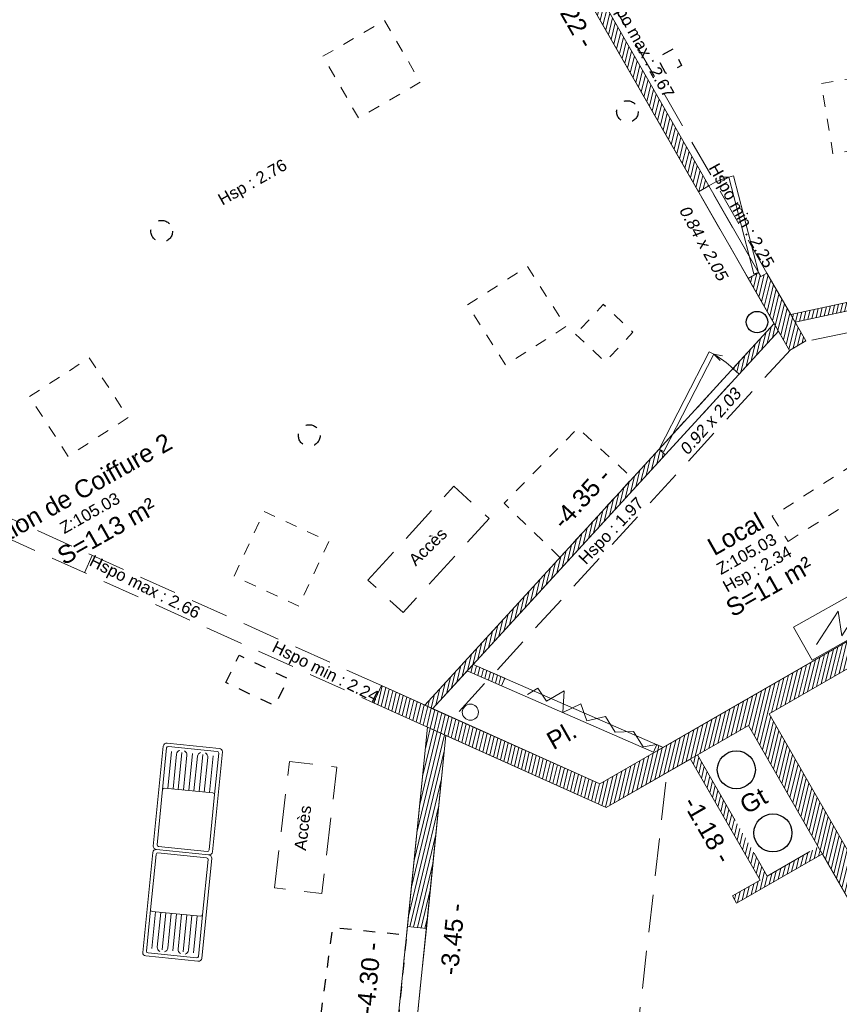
# Model space of a CAD drawing. Header units: metres. Extents: x 1525456 to 1525560, y 4222363 to 4222397.
# Tile 11 of 16: x 1525462.45 to 1525469.35, y 4222380.79 to 4222389.07. Entities that reach past the tile are written whole.
import ezdxf
from ezdxf.enums import TextEntityAlignment as Align

# ---------------------------------------------------------------- set-up
doc = ezdxf.new("R2010")
doc.units = ezdxf.units.M
doc.header["$LTSCALE"] = 0.1
doc.header["$PDMODE"] = 34
doc.header["$PDSIZE"] = 0.1
doc.linetypes.add('CACHE', pattern=[9.525, 6.35, -3.175])
doc.linetypes.add('CACHE2', pattern=[4.7625, 3.175, -1.5875])
doc.layers.get('0').update_dxf_attribs({"lineweight": 9})
doc.layers.get('Defpoints').update_dxf_attribs({"lineweight": 9})
doc.layers.add('0_Contours', color=6, linetype='Continuous', lineweight=9, plot=False)
for name, color, linetype, lineweight in [('0_Cotation', 142, 'CACHE2', 9), ('0_cotation surfaces', 152, 'Continuous', 9), ('Equipement_plafond', 253, 'CACHE2', 9), ('Hauteur allège', 153, 'Continuous', 9), ('Mobilier', 251, 'Continuous', 9), ('Mur', 7, 'Continuous', 9), ('Mur-hachures', 254, 'Continuous', 9), ('Porte', 39, 'Continuous', 9), ('Poutre', 253, 'CACHE2', 9), ('Réseau_Eclairage_Symbole', 242, 'CACHE2', 9), ('Réseau_Elec_Symbole', 244, 'Continuous', 9), ('Réseau_EP_Symbole', 162, 'Continuous', 9), ('Texte-Altitude', 115, 'Continuous', 9), ('Texte-divers', 7, 'Continuous', 9), ('Texte-hauteur', 112, 'CACHE', 9), ('Texte-Pièce', 166, 'Continuous', 9)]:
    doc.layers.add(name, color=color, linetype=linetype, lineweight=lineweight)
doc.layers.add('Equipement_Divers', color=253, linetype='Continuous')
doc.layers.add('Réseau_Ventillation_clim_Symbole', color=143, linetype='Continuous')
doc.styles.add('ARIAL', font='arial.ttf')
doc.styles.get("Standard").update_dxf_attribs({"font": 'arial.ttf'})
doc.dimstyles.new('Cotation', dxfattribs={"dimtxt": 0.18, "dimasz": 0.1, "dimexe": 0.18, "dimexo": 0.2, "dimgap": 0.09, "dimtad": 0, "dimzin": 0, "dimdsep": 46, "dimtxsty": 'ARIAL', "dimblk1": 'OBLIQUE', "dimblk2": 'OBLIQUE', "dimsah": 1, "dimcen": 0.09, "dimse1": 1, "dimse2": 1, "dimsd1": 1, "dimsd2": 1, "dimclrd": 252, "dimaunit": 2, "dimadec": 3, "dimazin": 0, "dimtfac": 1, "dimtix": 1, "dimtofl": 0, "dimtmove": 0, "dimatfit": 3, "dimldrblk": 'OBLIQUE', "dimfxl": 1, "dimtolj": 1, "dimtzin": 0, "dimarcsym": 0})
pattern_1 = [(76.5, (0, 0), (-0.03087274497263, 0.00741189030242), [])]

# ---------------------------------------------------------------- blocks, each defined once
blk = doc.blocks.new('*U17')
at = {"layer": 'Porte', "linetype": 'Continuous', "flags": 128}
for points in [[(-0.821, 0.1823), (-0.8574, 0.1247)], [(-0.8102, 0.2216), (-0.821, 0.1823)], [(-0.821, 0.1823), (-0.0108, -0.0393)], [(-0.821, 0.1823), (-0.8189, 0.1142)], [(0, 0), (-0.8102, 0.2216)], [(0, 0), (-0.0108, -0.0393)]]:
    blk.add_lwpolyline(points, dxfattribs=at)
at = {"layer": 'Porte', "linetype": 'Continuous'}
blk.add_arc((-0.1385, 0.0189), 0.7017, 166.53822, 181.54719, dxfattribs=at)
at = {"layer": 'Hauteur allège', "oblique": 9, "flags": 1}
for tag, p in [('HAUTEUR', (-0.9704, 0.2711)), ('LARGEUR', (-1.5914, 0.1018))]:
    blk.add_attdef(tag, p, '', height=0.1, dxfattribs=at)
at = {"layer": 'Hauteur allège', "oblique": 9}
blk.add_attdef('DIM', text='', height=0.1, rotation=359.00246, dxfattribs=at).set_placement((-0.4453, -0.3567), align=Align.BOTTOM_CENTER)
blk = doc.blocks.new('cui-evier simple 2')
at = {"linetype": 'Continuous'}
for p, q in [((0.97, 0), (0.03, 0)), ((0, -0.03), (0, -0.47)), ((0.03, -0.045), (0.03, -0.455)), ((0.565, -0.03), (0.045, -0.03)), ((0.955, -0.03), (0.565, -0.03)), ((0.58, -0.455), (0.58, -0.045)), ((0.9262, -0.074), (0.58, -0.074)), ((0.97, -0.455), (0.97, -0.045)), ((1, -0.47), (1, -0.03)), ((0.9058, -0.118), (0.58, -0.118)), ((0.9262, -0.162), (0.58, -0.162)), ((0.9058, -0.206), (0.58, -0.206)), ((0.9262, -0.25), (0.58, -0.25)), ((0.9058, -0.294), (0.58, -0.294)), ((0.9262, -0.338), (0.58, -0.338)), ((0.9058, -0.382), (0.58, -0.382)), ((0.045, -0.47), (0.565, -0.47)), ((0.565, -0.47), (0.955, -0.47)), ((0.9262, -0.426), (0.58, -0.426)), ((0.03, -0.5), (0.97, -0.5))]:
    blk.add_line(p, q, dxfattribs=at)
for centre, radius, start, end in [((0.03, -0.03), 0.03, 90, 180), ((0.97, -0.03), 0.03, 0, 90), ((0.045, -0.045), 0.015, 90, 180), ((0.565, -0.045), 0.015, 0, 90), ((0.955, -0.045), 0.015, 0, 90), ((0.9058, -0.162), 0.044, 27.03569, 90), ((0.9058, -0.162), 0.044, 270, 332.96431), ((0.9058, -0.338), 0.044, 27.03569, 90), ((0.9058, -0.338), 0.044, 270, 332.96431), ((0.03, -0.47), 0.03, 180, 270), ((0.045, -0.455), 0.015, 180, 270), ((0.565, -0.455), 0.015, 270, 0), ((0.955, -0.455), 0.015, 270, 0), ((0.97, -0.47), 0.03, 270, 0)]:
    blk.add_arc(centre, radius, start, end, dxfattribs=at)
blk = doc.blocks.new('E020')
at = {"color": 0, "linetype": 'Continuous'}
for p, q in [((0, 0.1193), (0, 0)), ((0.2625, 0.1193), (0, 0.1193)), ((0.2625, 0), (0.2625, 0.1193)), ((0, 0), (0.2625, 0))]:
    blk.add_line(p, q, dxfattribs=at)
blk.add_lwpolyline([(0.0319, 0.0365), (0.1318, 0.0946), (0.1066, 0.0214), (0.2326, 0.0947)], dxfattribs=at)
blk.add_solid([(0.2042, 0.0942), (0.2326, 0.0947), (0.2181, 0.0703)], dxfattribs=at)
blk = doc.blocks.new('*U37')
at = {"layer": 'Porte', "linetype": 'Continuous', "flags": 128}
for points in [[(0, 0), (0.8874, 0.2427)], [(0.8992, 0.1997), (0.0118, -0.0431)], [(0.8874, 0.2427), (0.8992, 0.1997)], [(0.8992, 0.1997), (0.8969, 0.1251)], [(0.8992, 0.1997), (0.939, 0.1366)], [(0, 0), (0.0118, -0.0431)]]:
    blk.add_lwpolyline(points, dxfattribs=at)
at = {"layer": 'Porte', "linetype": 'Continuous'}
blk.add_arc((0.1517, 0.0208), 0.7685, 358.45281, 13.46178, dxfattribs=at)
at = {"layer": 'Hauteur allège', "oblique": 9, "flags": 1}
for tag, p in [('HAUTEUR', (1.0104, 0.2711)), ('LARGEUR', (0.9325, 0.1018))]:
    blk.add_attdef(tag, p, '', height=0.1, dxfattribs=at)
at = {"layer": 'Hauteur allège', "oblique": 9}
blk.add_attdef('DIM', text='', height=0.1, rotation=0.82492, dxfattribs=at).set_placement((0.4643, -0.2395), align=Align.BOTTOM_CENTER)
blk = doc.blocks.new('*D47')
at = {"layer": 'Defpoints', "color": 0, "transparency": 16777216}
for p in [(1525465.6066, 4222383.1478), (1525465.885, 4222383.1197), (1525465.4525, 4222378.84)]:
    blk.add_point(p, dxfattribs=at)
at = {"layer": '0_Cotation', "color": 0, "transparency": 16777216, "insert": (1525465.3904, 4222381.008), "char_height": 0.15, "attachment_point": 5, "rotation": 84.22938, "style": 'ARIAL'}
blk.add_mtext('\\A1;-4.30 -', dxfattribs=at)
blk = doc.blocks.new('_OBLIQUE')
at = {"color": 0, "linetype": 'ByBlock'}
blk.add_line((-0.5, -0.5), (0.5, 0.5), dxfattribs=at)
blk = doc.blocks.new('*D51')
at = {"layer": 'Defpoints', "color": 0, "transparency": 16777216}
for p in [(1525465.7082, 4222391.9124), (1525468.801, 4222386.5161), (1525468.6343, 4222386.4205)]:
    blk.add_point(p, dxfattribs=at)
at = {"layer": '0_Cotation', "color": 0, "transparency": 16777216, "insert": (1525467.0879, 4222389.1187), "char_height": 0.15, "attachment_point": 5, "rotation": 299.81864, "style": 'ARIAL'}
blk.add_mtext('\\A1;-6.22 -', dxfattribs=at)
blk = doc.blocks.new('*D52')
at = {"layer": 'Defpoints', "color": 0, "transparency": 16777216}
for p in [(1525468.6521, 4222386.6525), (1525468.801, 4222386.5161), (1525465.8606, 4222383.3062)]:
    blk.add_point(p, dxfattribs=at)
at = {"layer": '0_Cotation', "color": 0, "transparency": 16777216, "insert": (1525467.1818, 4222385.0476), "char_height": 0.15, "attachment_point": 5, "rotation": 47.50792, "style": 'ARIAL'}
blk.add_mtext('\\A1;-4.35 -', dxfattribs=at)
blk = doc.blocks.new('*D57')
at = {"layer": 'Defpoints', "color": 0, "transparency": 16777216}
for p in [(1525473.1423, 4222387.6925), (1525473.1826, 4222387.5051), (1525468.941, 4222386.5935)]:
    blk.add_point(p, dxfattribs=at)
at = {"layer": '0_Cotation', "color": 0, "transparency": 16777216, "insert": (1525471.0215, 4222387.2367), "char_height": 0.15, "attachment_point": 5, "rotation": 12.12935, "style": 'ARIAL'}
blk.add_mtext('\\A1;-4.34 -', dxfattribs=at)
blk = doc.blocks.new('*D79')
at = {"layer": 'Defpoints', "color": 0, "transparency": 16777216}
for p in [(1525471.8068, 4222384.9866), (1525471.8986, 4222384.8269), (1525468.7604, 4222383.2333)]:
    blk.add_point(p, dxfattribs=at)
at = {"layer": '0_Cotation', "color": 0, "transparency": 16777216, "insert": (1525470.3755, 4222383.9503), "char_height": 0.15, "attachment_point": 5, "rotation": 29.92257, "style": 'ARIAL'}
blk.add_mtext('\\A1;-3.51 -', dxfattribs=at)
blk = doc.blocks.new('*D95')
at = {"layer": 'Defpoints', "color": 0, "transparency": 16777216}
for p in [(1525466.0389, 4222383.0504), (1525466.2666, 4222383.0274), (1525465.6921, 4222379.6191)]:
    blk.add_point(p, dxfattribs=at)
at = {"layer": '0_Cotation', "color": 0, "transparency": 16777216, "insert": (1525466.0957, 4222381.3366), "char_height": 0.15, "attachment_point": 5, "rotation": 84.22938, "style": 'ARIAL'}
blk.add_mtext('\\A1;-3.45 -', dxfattribs=at)
blk = doc.blocks.new('*D96')
at = {"layer": 'Defpoints', "color": 0, "transparency": 16777216}
for p in [(1525469.2075, 4222382.0529), (1525469.0185, 4222381.9443), (1525470.5724, 4222379.6753)]:
    blk.add_point(p, dxfattribs=at)
at = {"layer": '0_Cotation', "color": 0, "transparency": 16777216, "insert": (1525469.7009, 4222380.7556), "char_height": 0.15, "attachment_point": 5, "rotation": 299.85763, "style": 'ARIAL'}
blk.add_mtext('\\A1;-2.74 -', dxfattribs=at)
blk = doc.blocks.new('*D97')
at = {"layer": 'Defpoints', "color": 0, "transparency": 16777216}
for p in [(1525468.0971, 4222382.8515), (1525467.9498, 4222382.7667), (1525468.6835, 4222381.8327)]:
    blk.add_point(p, dxfattribs=at)
at = {"layer": '0_Cotation', "color": 0, "transparency": 16777216, "insert": (1525468.2429, 4222382.2573), "char_height": 0.15, "attachment_point": 5, "rotation": 299.92257, "style": 'ARIAL'}
blk.add_mtext('\\A1;-1.18 -', dxfattribs=at)

msp = doc.modelspace()

# ---------------------------------------------------------------- hatches: boundary and pattern name
at = {"layer": 'Mur-hachures'}
h = msp.add_hatch(dxfattribs=at)
h.set_pattern_fill('ANSI31', color=256, scale=0.01, angle=31.5)
h.set_pattern_definition(pattern_1)
h.paths.add_polyline_path([(1525465.7082, 4222391.9124), (1525465.7976, 4222391.8985), (1525465.8396, 4222392.0049), (1525466.0452, 4222391.6461), (1525465.9932, 4222391.6163), (1525468.2517, 4222387.6757), (1525468.1649, 4222387.626)])
h = msp.add_hatch(dxfattribs=at)
h.set_pattern_fill('ANSI31', color=256, scale=0.01, angle=31.5)
h.set_pattern_definition(pattern_1)
h.paths.add_polyline_path([(1525468.941, 4222386.5935), (1525471.7978, 4222387.2075), (1525471.8125, 4222387.1391), (1525470.9171, 4222386.9466), (1525471.8809, 4222385.26), (1525471.8201, 4222385.2253), (1525470.8453, 4222386.9312), (1525468.9776, 4222386.5298)])
h = msp.add_hatch(dxfattribs=at)
h.set_pattern_fill('ANSI31', color=256, scale=0.01, angle=31.5)
h.set_pattern_definition(pattern_1)
h.paths.add_polyline_path([(1525468.6694, 4222386.9469), (1525468.5826, 4222386.8972), (1525468.9299, 4222386.2912), (1525469.0687, 4222386.3708), (1525468.7413, 4222386.942), (1525468.6893, 4222386.9122)])
h = msp.add_hatch(dxfattribs=at)
h.set_pattern_fill('ANSI31', color=256, scale=0.01, angle=31.5)
h.set_pattern_definition(pattern_1)
h.paths.add_polyline_path([(1525468.4552, 4222386.1386), (1525468.5068, 4222386.0913), (1525468.8376, 4222386.4523), (1525468.801, 4222386.5161)])
h = msp.add_hatch(dxfattribs=at)
h.set_pattern_fill('ANSI31', color=256, scale=0.01, angle=31.5)
h.set_pattern_definition(pattern_1)
h.paths.add_polyline_path([(1525465.9278, 4222383.2759), (1525467.8854, 4222385.4129), (1525467.8338, 4222385.4602), (1525465.8606, 4222383.3062)])
h = msp.add_hatch(dxfattribs=at)
h.set_pattern_fill('ANSI31', color=256, scale=0.01, angle=31.5)
h.set_pattern_definition(pattern_1)
h.paths.add_polyline_path([(1525468.5871, 4222383.1335), (1525470.8412, 4222379.2074), (1525471.0147, 4222379.307), (1525468.7604, 4222383.2333), (1525471.1622, 4222384.6156), (1525471.8068, 4222384.9866), (1525472.9313, 4222383.0187), (1525473.2812, 4222382.4063), (1525473.4551, 4222382.505), (1525473.1049, 4222383.1179), (1525471.8809, 4222385.26), (1525471.0624, 4222384.789), (1525468.4875, 4222383.307), (1525467.3336, 4222382.6428), (1525465.496, 4222383.4704), (1525465.4303, 4222383.3245), (1525467.3875, 4222382.4431)])
h = msp.add_hatch(dxfattribs=at)
h.set_pattern_fill('ANSI31', color=256, scale=0.01, angle=31.5)
h.set_pattern_definition(pattern_1)
h.paths.add_polyline_path([(1525466.2694, 4222383.6489), (1525466.534, 4222383.5333), (1525466.506, 4222383.4692), (1525466.2195, 4222383.5943)], flags=17)
h = msp.add_hatch(dxfattribs=at)
h.set_pattern_fill('ANSI31', color=256, scale=0.01, angle=31.5)
h.set_pattern_definition(pattern_1)
h.paths.add_polyline_path([(1525466.0389, 4222383.0504), (1525465.8747, 4222381.4261), (1525465.7155, 4222381.4422), (1525465.885, 4222383.1197)])
h = msp.add_hatch(dxfattribs=at)
h.set_pattern_fill('ANSI31', color=256, scale=0.01, angle=31.5)
h.set_pattern_definition(pattern_1)
h.paths.add_polyline_path([(1525467.8681, 4222382.9505), (1525467.8144, 4222382.9739), (1525467.7864, 4222382.9098), (1525467.7927, 4222382.907)])
h = msp.add_hatch(dxfattribs=at)
h.set_pattern_fill('ANSI31', color=256, scale=0.01, angle=31.5)
h.set_pattern_definition(pattern_1)
h.paths.add_polyline_path([(1525469.2075, 4222382.0529), (1525469.1727, 4222382.1136), (1525468.7442, 4222381.8675), (1525468.1578, 4222382.8864), (1525468.0971, 4222382.8515), (1525468.6835, 4222381.8327), (1525468.4514, 4222381.6994), (1525468.4862, 4222381.6387)])

# ---------------------------------------------------------------- linework, layer by layer
at = {"layer": '0_Contours', "flags": 128}
for points in [[(1525468.941, 4222386.5935), (1525468.7413, 4222386.942), (1525468.6893, 4222386.9122), (1525465.9932, 4222391.6163), (1525466.0452, 4222391.6461), (1525465.8396, 4222392.0049), (1525467.1899, 4222395.424), (1525471.2428, 4222396.2696), (1525473.8485, 4222393.6745), (1525473.1826, 4222387.5051)], [(1525466.2694, 4222383.6489), (1525468.8376, 4222386.4523), (1525468.9299, 4222386.2912), (1525469.0687, 4222386.3708), (1525468.9776, 4222386.5298), (1525470.3317, 4222386.8208), (1525471.392, 4222384.9786), (1525467.8681, 4222382.9505)], [(1525465.9278, 4222383.2759), (1525466.2195, 4222383.5943), (1525467.7927, 4222382.907), (1525467.3336, 4222382.6428)], [(1525466.0389, 4222383.0504), (1525467.3875, 4222382.4431), (1525468.0971, 4222382.8515), (1525468.6835, 4222381.8327), (1525468.4514, 4222381.6994), (1525468.4862, 4222381.6387), (1525469.2075, 4222382.0529), (1525470.5724, 4222379.6753), (1525466.8779, 4222377.539), (1525465.6921, 4222379.6191)]]:
    msp.add_lwpolyline(points, close=True, dxfattribs=at)
at = {"layer": 'Equipement_Divers'}
msp.add_circle((1525468.6582, 4222386.5293), 0.0905, dxfattribs=at)
at = {"layer": 'Equipement_plafond', "flags": 128}
for points in [[(1525465.3824, 4222384.3575), (1525466.1066, 4222385.1481), (1525466.4038, 4222384.8758), (1525465.6796, 4222384.0852), (1525465.3824, 4222384.3575)], [(1525464.596, 4222381.7674), (1525464.7224, 4222382.8321), (1525465.1226, 4222382.7846), (1525464.9962, 4222381.7199), (1525464.596, 4222381.7674)]]:
    msp.add_lwpolyline(points, dxfattribs=at)
at = {"layer": 'Mur', "flags": 128}
for points in [[(1525465.7082, 4222391.9124), (1525465.7976, 4222391.8985), (1525465.8396, 4222392.0049), (1525466.0452, 4222391.6461), (1525465.9932, 4222391.6163), (1525468.2517, 4222387.6757), (1525468.1649, 4222387.626)], [(1525468.941, 4222386.5935), (1525471.7978, 4222387.2075), (1525471.8125, 4222387.1391), (1525470.9171, 4222386.9466), (1525471.8809, 4222385.26), (1525471.8201, 4222385.2253), (1525470.8453, 4222386.9312), (1525468.9776, 4222386.5298)], [(1525468.6694, 4222386.9469), (1525468.5826, 4222386.8972), (1525468.9299, 4222386.2912), (1525469.0687, 4222386.3708), (1525468.7413, 4222386.942), (1525468.6893, 4222386.9122)], [(1525465.9278, 4222383.2759), (1525467.8854, 4222385.4129), (1525467.8338, 4222385.4602), (1525465.8606, 4222383.3062)], [(1525466.2694, 4222383.6489), (1525466.534, 4222383.5333), (1525466.506, 4222383.4692), (1525466.2195, 4222383.5943)], [(1525466.0389, 4222383.0504), (1525465.8747, 4222381.4261), (1525465.7155, 4222381.4422), (1525465.885, 4222383.1197)], [(1525467.8681, 4222382.9505), (1525467.8144, 4222382.9739), (1525467.7864, 4222382.9098), (1525467.7927, 4222382.907)]]:
    msp.add_lwpolyline(points, close=True, dxfattribs=at)
for points in [[(1525468.4552, 4222386.1386), (1525468.5068, 4222386.0913), (1525468.8376, 4222386.4523), (1525468.801, 4222386.5161), (1525468.4552, 4222386.1386)], [(1525468.5871, 4222383.1335), (1525470.8412, 4222379.2074), (1525471.0147, 4222379.307), (1525468.7604, 4222383.2333), (1525471.1622, 4222384.6156), (1525471.8068, 4222384.9866), (1525472.9313, 4222383.0187), (1525473.2812, 4222382.4063), (1525473.4551, 4222382.505), (1525473.1049, 4222383.1179), (1525471.8809, 4222385.26), (1525471.0624, 4222384.789), (1525468.4875, 4222383.307), (1525467.3336, 4222382.6428), (1525465.496, 4222383.4704), (1525465.4303, 4222383.3245), (1525467.3875, 4222382.4431), (1525468.5871, 4222383.1335)], [(1525468.0971, 4222382.8515), (1525468.6835, 4222381.8327), (1525468.4514, 4222381.6994), (1525468.4862, 4222381.6387), (1525469.2075, 4222382.0529)]]:
    msp.add_lwpolyline(points, dxfattribs=at)
at = {"layer": 'Mur', "linetype": 'CACHE', "flags": 128}
msp.add_lwpolyline([(1525468.1578, 4222382.8864), (1525468.7442, 4222381.8675), (1525469.1727, 4222382.1136)], dxfattribs=at)
at = {"layer": 'Porte', "flags": 128}
msp.add_lwpolyline([(1525467.8144, 4222382.9739), (1525467.699, 4222382.956), (1525467.6176, 4222383.0839), (1525467.4625, 4222383.0776), (1525467.3835, 4222383.2104), (1525467.2246, 4222383.1741), (1525467.175, 4222383.3166), (1525467.0227, 4222383.244), (1525467.0354, 4222383.4271), (1525466.8867, 4222383.3391), (1525466.8131, 4222383.4471), (1525466.7269, 4222383.3964)], dxfattribs=at)
at = {"layer": 'Poutre'}
for p, q in [((1525468.6893, 4222386.9122), (1525468.2517, 4222387.6757)), ((1525468.5826, 4222386.8972), (1525468.1649, 4222387.626))]:
    msp.add_line(p, q, dxfattribs=at)
at = {"layer": 'Poutre', "flags": 128}
for points in [[(1525468.7413, 4222386.942), (1525466.0452, 4222391.6461)], [(1525473.1543, 4222387.2433), (1525469.0534, 4222386.362)], [(1525468.9388, 4222386.2963), (1525466.1006, 4222383.1981)], [(1525467.8338, 4222385.4602), (1525468.4552, 4222386.1386)], [(1525467.8854, 4222385.4129), (1525468.5068, 4222386.0913)], [(1525465.496, 4222383.4704), (1525460.6198, 4222385.6664)], [(1525460.5541, 4222385.5205), (1525465.4303, 4222383.3245)], [(1525463.0634, 4222384.5659), (1525462.9977, 4222384.42)], [(1525468.0695, 4222378.228), (1525467.4982, 4222379.219), (1525467.9002, 4222382.7382)], [(1525465.7155, 4222381.4422), (1525465.623, 4222380.5268)], [(1525465.8747, 4222381.4261), (1525465.7822, 4222380.5108)]]:
    msp.add_lwpolyline(points, dxfattribs=at)
at = {"layer": 'Réseau_Eclairage_Symbole', "ltscale": 0.3}
for points in [[(1525465.3047, 4222388.2471), (1525465.0035, 4222388.766), (1525465.5225, 4222389.0672), (1525465.8236, 4222388.5483)], [(1525469.2966, 4222387.9451), (1525469.1995, 4222388.5372), (1525469.7916, 4222388.6343), (1525469.8887, 4222388.0422)], [(1525466.5421, 4222386.1684), (1525466.2197, 4222386.6745), (1525466.7258, 4222386.9969), (1525467.0482, 4222386.4908)], [(1525462.8612, 4222385.3992), (1525462.5346, 4222385.9025), (1525463.0379, 4222386.2291), (1525463.3645, 4222385.7258)], [(1525468.9205, 4222384.6841), (1525469.9431, 4222385.3321), (1525469.8084, 4222385.5447), (1525468.7858, 4222384.8967)], [(1525464.8021, 4222384.1394), (1525464.2576, 4222384.3916), (1525464.5098, 4222384.936), (1525465.0542, 4222384.6839)]]:
    msp.add_lwpolyline(points, close=True, dxfattribs=at)
at = {"layer": 'Réseau_EP_Symbole'}
msp.add_circle((1525466.2453, 4222383.2462), 0.0679, dxfattribs=at)
at = {"layer": 'Réseau_Ventillation_clim_Symbole', "linetype": 'CACHE2', "ltscale": 0.3, "flags": 128}
for points in [[(1525467.8891, 4222388.6225), (1525467.8201, 4222388.7551), (1525467.9524, 4222388.8302), (1525468.0219, 4222388.6876)], [(1525467.1309, 4222386.4285), (1525467.3808, 4222386.1948), (1525467.6134, 4222386.4434), (1525467.3635, 4222386.6772)], [(1525466.9987, 4222384.5486), (1525466.5292, 4222385.0043), (1525467.1495, 4222385.6372), (1525467.6097, 4222385.2156)], [(1525464.188, 4222383.4954), (1525464.2983, 4222383.7263), (1525464.7099, 4222383.5297), (1525464.5996, 4222383.2987)], [(1525465.6175, 4222380.4723), (1525464.9686, 4222380.5568), (1525465.0875, 4222381.435), (1525465.7084, 4222381.3722)]]:
    msp.add_lwpolyline(points, close=True, dxfattribs=at)
at = {"layer": 'Réseau_Ventillation_clim_Symbole', "linetype": 'CACHE2', "ltscale": 0.3}
for centre in [(1525467.5669, 4222388.3012), (1525463.6476, 4222387.294), (1525464.8893, 4222385.5743)]:
    msp.add_circle(centre, 0.0909, dxfattribs=at)
at = {"layer": 'Réseau_Ventillation_clim_Symbole', "ltscale": 0.3}
for centre in [(1525468.4835, 4222382.7614), (1525468.7916, 4222382.2301)]:
    msp.add_circle(centre, 0.16, dxfattribs=at)

# ---------------------------------------------------------------- block references
at = {"layer": 'Mobilier'}
for xscale, rotation in [(0.9000000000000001, 84.30844630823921), (-0.9000000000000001, 84.3084463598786)]:
    msp.add_blockref('cui-evier simple 2', (1525463.574, 4222382.093), dxfattribs=dict(at, xscale=xscale, rotation=rotation))
at = {"layer": 'Porte'}
for name, p, rotation, values in [('*U17', (1525468.6694, 4222386.9469), 299.8186387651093, {'DIM': '0.84 x 2.05'}), ('*U37', (1525467.8338, 4222385.4602), 47.50792279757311, {'DIM': '0.92 x 2.03'})]:
    msp.add_blockref(name, p, dxfattribs=dict(at, rotation=rotation)).add_auto_attribs(values)
at = {"layer": 'Réseau_Elec_Symbole', "xscale": 2.974235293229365, "yscale": 2.667944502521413, "zscale": 2.214856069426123, "rotation": 29.48775159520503}
msp.add_blockref('E020', (1525469.1223, 4222383.6839), dxfattribs=at)

# ---------------------------------------------------------------- texts
at = {"layer": '0_cotation surfaces', "char_height": 0.15, "width": 2.633718, "attachment_point": 2, "rotation": 29.44197, "style": 'ARIAL'}
for s, insert in [('S=113 m²', (1525463.1487, 4222384.8354)), ('S=11 m²', (1525468.7247, 4222384.3691))]:
    msp.add_mtext(s, dxfattribs=dict(at, insert=insert))
at = {"layer": 'Texte-Altitude', "char_height": 0.1, "width": 0.547261, "attachment_point": 2, "rotation": 29.44193}
for insert in [(1525463.0178, 4222384.9665), (1525468.5445, 4222384.622)]:
    msp.add_mtext('Z:105.03', dxfattribs=dict(at, insert=insert))
at = {"layer": 'Texte-hauteur', "char_height": 0.1}
for s, insert, width, attachment_point, rotation in [('Hspo max : 2.67', (1525467.4733, 4222389.3423), 1.151696, 1, 299.08976), ('Hsp : 2.76', (1525464.386, 4222387.7514), 0.638388, 2, 29.44193), ('Hspo min : 2.25', (1525468.335, 4222387.8778), 1.187874, 1, 299.08976), ('Hspo : 1.97', (1525467.1449, 4222384.5522), 0.879741, 1, 46.0149), ('Hspo max : 2.66', (1525463.0741, 4222384.5747), 1.151696, 1, 333.42049), ('Hsp : 2.34', (1525468.6343, 4222384.4951), 0.638388, 2, 29.44193), ('Hspo min : 2.24', (1525464.6116, 4222383.8512), 1.187874, 1, 333.42049)]:
    msp.add_mtext(s, dxfattribs=dict(at, insert=insert, width=width, attachment_point=attachment_point, rotation=rotation))
at = {"layer": 'Texte-Pièce'}
msp.add_text('Gt', height=0.15, rotation=29.44193, dxfattribs=at).set_placement((1525468.664, 4222382.4371), align=Align.CENTER)
at = {"layer": 'Texte-Pièce', "char_height": 0.15, "attachment_point": 2, "rotation": 29.44193}
for s, insert, width in [('Salon de Coiffure 2', (1525462.8964, 4222385.1624), 1.927835), ('Local', (1525468.4413, 4222384.8118), 1.310188), ('Pl. ', (1525466.9757, 4222383.1155), 1.310188)]:
    msp.add_mtext(s, dxfattribs=dict(at, insert=insert, width=width))

# ---------------------------------------------------------------- dimensions: what is measured, and where the dimension line sits
at = {"layer": '0_Cotation'}
for p1, p2, distance, picture, middle in [((1525465.7082, 4222391.9124), (1525468.801, 4222386.5161), -0.1921, '*D51', (1525467.0879, 4222389.1187)), ((1525468.941, 4222386.5935), (1525473.1826, 4222387.5051), 0.1917, '*D57', (1525471.0215, 4222387.2367)), ((1525465.8606, 4222383.3062), (1525468.801, 4222386.5161), 0.202, '*D52', (1525467.1818, 4222385.0476)), ((1525468.7604, 4222383.2333), (1525471.8068, 4222384.9866), -0.1842, '*D79', (1525470.3755, 4222383.9503)), ((1525465.4525, 4222378.84), (1525465.885, 4222383.1197), 0.2798, '*D47', (1525465.3904, 4222381.008)), ((1525468.6835, 4222381.8327), (1525468.0971, 4222382.8515), 0.17, '*D97', (1525468.2429, 4222382.2573)), ((1525470.5724, 4222379.6753), (1525469.2075, 4222382.0529), 0.218, '*D96', (1525469.7009, 4222380.7556))]:
    dim = msp.add_aligned_dim(p1=p1, p2=p2, distance=distance, dimstyle='Cotation', override={"dimtxt": 0.15, "dimpost": '-<> -', "dimtmove": 2}, dxfattribs=at)
    dim.commit()
    dim.dimension.update_dxf_attribs({"geometry": picture, "text_midpoint": middle})
dim = msp.add_linear_dim(base=(1525466.2666, 4222383.0274), p1=(1525465.6921, 4222379.6191), p2=(1525466.0389, 4222383.0504), angle=84.22938, dimstyle='Cotation', override={"dimtxt": 0.15, "dimpost": '-<> -', "dimtmove": 2}, dxfattribs=at)
dim.commit()
dim.dimension.update_dxf_attribs({"geometry": '*D95', "text_midpoint": (1525466.0957, 4222381.3366), "dimtype": 161})

# ---------------------------------------------------------------- next in the draw order: texts
at = {"layer": 'Texte-divers', "char_height": 0.1, "attachment_point": 8, "style": 'ARIAL', "bg_fill": 3, "box_fill_scale": 1, "bg_fill_color": 256, "bg_fill_transparency": 0}
for insert, rotation in [((1525465.9226, 4222384.6023), 44.10788), ((1525464.8857, 4222382.2661), 83.04378)]:
    msp.add_mtext('Accès  ', dxfattribs=dict(at, insert=insert, rotation=rotation))

# ---------------------------------------------------------------- next in the draw order: linework, layer by layer
at = {"layer": '0_Contours', "flags": 128}
msp.add_lwpolyline([(1525465.885, 4222383.1197), (1525465.4525, 4222378.84), (1525464.9557, 4222378.7363), (1525464.968, 4222378.6775), (1525459.6852, 4222377.5745), (1525459.6729, 4222377.6332), (1525459.2727, 4222377.5496), (1525456.4375, 4222379.8937), (1525456.8861, 4222384.0076), (1525460.1546, 4222385.7004), (1525460.5541, 4222385.5205), (1525460.6198, 4222385.6664), (1525460.2224, 4222385.8454), (1525459.3048, 4222389.4113), (1525462.0762, 4222392.4769), (1525465.7082, 4222391.9124), (1525468.801, 4222386.5161), (1525465.8606, 4222383.3062), (1525465.496, 4222383.4704), (1525465.4303, 4222383.3245)], close=True, dxfattribs=at)

doc.saveas('drawing.dxf')
